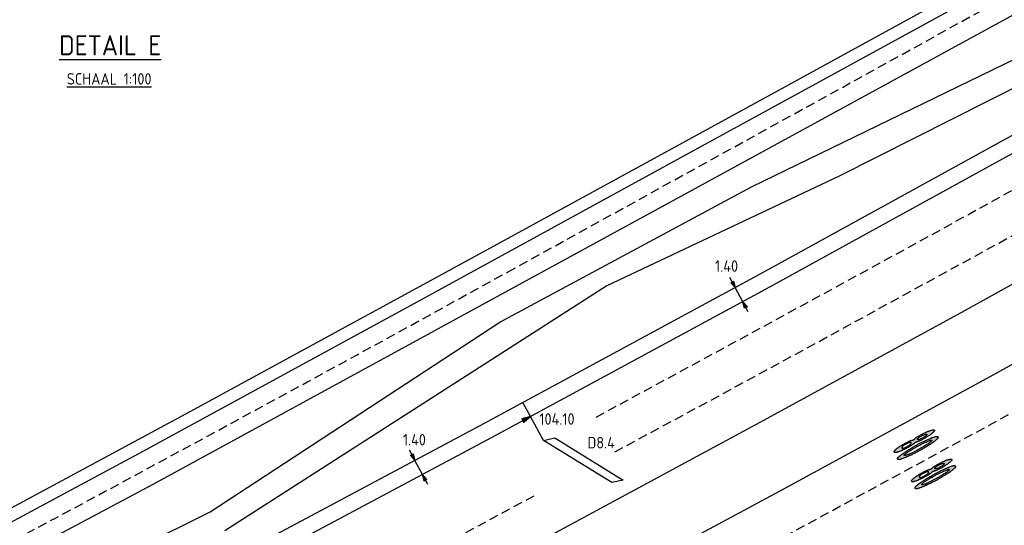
# Model space of a CAD drawing. Header units: metres. Extents: x 146651 to 147236, y 458601 to 459010.
# Tile 18 of 24: x 146998 to 147083, y 458805 to 458849. Entities that reach past the tile are written whole.
import ezdxf
from ezdxf.enums import TextEntityAlignment as Align

# ---------------------------------------------------------------- set-up
doc = ezdxf.new("R2010")
doc.units = ezdxf.units.M
doc.header["$LTSCALE"] = 0.25
doc.linetypes.add('HIDDEN2', pattern=[4.7625, 3.175, -1.5875])
for name, color, linetype in [('KABEL-500', 3, 'Continuous'), ('LUS-T-CODE', 1, 'Continuous'), ('LUSSEN', 7, 'Continuous'), ('MAAT-T-CODE', 7, 'Continuous'), ('MAATVOERING', 7, 'Continuous'), ('MARKERING', 9, 'Continuous'), ('ONDERGROND', 7, 'Continuous'), ('TXT-020', 1, 'Continuous'), ('TXT-035', 2, 'Continuous'), ('UITSLIJPER', 1, 'Continuous')]:
    doc.layers.add(name, color=color, linetype=linetype)
doc.styles.add('I020-0', font='ISOCP.shx', dxfattribs={"height": 1})
doc.styles.add('I020-1', font='ISO', dxfattribs={"height": 2})
doc.styles.add('I035-0', font='ISOCP.shx', dxfattribs={"height": 1.75})
doc.styles.add('ISO', font='isocp.shx')

# ---------------------------------------------------------------- blocks, each defined once
blk = doc.blocks.new('V_7X1S')
blk.add_lwpolyline([(0, -1), (-4.95, -5.95), (-4.95, -4.95), (0, 0)], close=True)
at = {"layer": 'LUS-T-CODE', "style": 'ISO'}
blk.add_attdef('LUS', text='', height=1, rotation=270, dxfattribs=at).set_placement((-2.073, -5.203), align=Align.MIDDLE)
blk = doc.blocks.new('V_P2')
for p, q in [((0, 0), (0.78, 0.194)), ((0, 0), (0.78, 0.146)), ((0, 0), (0.78, 0.097)), ((0.78, 0.06), (0, 0)), ((0, 0), (0.78, 0.049)), ((0.78, 0.037), (0, 0)), ((0, 0), (0.78, 0)), ((0.78, -0.194), (0, 0)), ((0, 0), (0.78, -0.097)), ((0, 0), (0.78, -0.146)), ((0, 0), (0.78, -0.049)), ((0, 0), (0.78, 0)), ((0.78, -0.194), (0.78, 0.194))]:
    blk.add_line(p, q)
for points in [[(0.78, 0.181), (0, 0)], [(0, 0), (0.78, 0.171)], [(0.78, 0.159), (0, 0)], [(0.78, 0.135), (0, 0)], [(0, 0), (0.78, 0.121)], [(0.78, 0.11), (0, 0)], [(0.78, 0.085), (0, 0)], [(0, 0), (0.78, 0.073)], [(0, 0), (0.78, 0.026)], [(0.78, 0.012), (0, 0)], [(0.78, -0.181), (0, 0)], [(0, 0), (0.78, -0.171)], [(0.78, -0.159), (0, 0)], [(0.78, -0.135), (0, 0)], [(0, 0), (0.78, -0.121)], [(0.78, -0.11), (0, 0)], [(0, 0), (0.78, -0.073)], [(0.78, -0.037), (0, 0)], [(0, 0), (0.78, -0.026)], [(0.78, -0.06), (0, 0)], [(0.78, -0.085), (0, 0)], [(0.78, -0.012), (0, 0)]]:
    blk.add_lwpolyline(points)
at = {"layer": 'MAAT-T-CODE', "style": 'I020-1'}
blk.add_attdef('MAAT', text='', height=1, dxfattribs=at).set_placement((1.5, 0), align=Align.MIDDLE)
blk = doc.blocks.new('V_PL')
at = {"layer": 'MAATVOERING'}
for points in [[(-1, 0), (0, 0)], [(-0.567, 0.142), (0, 0)], [(-0.567, -0.142), (-0.567, 0.142)], [(-0.567, 0.125), (0, 0)], [(-0.567, 0.107), (0, 0)], [(-0.567, 0.089), (0, 0)], [(-0.567, 0.072), (0, 0)], [(-0.567, 0.055), (0, 0)], [(-0.567, 0.037), (0, 0)], [(-0.567, 0.019), (0, 0)], [(-0.567, -0.125), (0, 0)], [(-0.567, -0.089), (0, 0)], [(-0.567, -0.055), (0, 0)], [(-0.567, -0.019), (0, 0)], [(-0.567, -0.142), (0, 0)], [(-0.567, -0.037), (0, 0)], [(-0.567, -0.072), (0, 0)], [(-0.567, -0.107), (0, 0)], [(0, 0), (-0.567, 0)]]:
    blk.add_lwpolyline(points, dxfattribs=at)
blk = doc.blocks.new('V_PR')
at = {"layer": 'MAATVOERING'}
for points in [[(0.567, 0.142), (0, 0)], [(0.567, 0.125), (0, 0)], [(0.567, 0.107), (0, 0)], [(0.567, 0.089), (0, 0)], [(0.567, 0.072), (0, 0)], [(0.567, 0.055), (0, 0)], [(0.567, 0.037), (0, 0)], [(0.567, 0.019), (0, 0)], [(0.567, -0.107), (0, 0)], [(0.567, -0.072), (0, 0)], [(0.567, -0.037), (0, 0)], [(0, 0), (0.567, 0)], [(0, 0), (1, 0)], [(0.567, -0.019), (0, 0)], [(0.567, -0.055), (0, 0)], [(0.567, -0.089), (0, 0)], [(0.567, -0.125), (0, 0)], [(0.567, -0.142), (0, 0)], [(0.567, 0.142), (0.567, -0.142)]]:
    blk.add_lwpolyline(points, dxfattribs=at)
at = {"layer": 'MAAT-T-CODE', "style": 'I020-1'}
blk.add_attdef('MAAT', text='', height=1, dxfattribs=at).set_placement((1.7, 0), align=Align.MIDDLE)

msp = doc.modelspace()

# ---------------------------------------------------------------- hatches: boundary and pattern name
at = {"layer": 'MARKERING'}
h = msp.add_hatch(color=256, dxfattribs=at)
h.paths.add_polyline_path([(147077.288, 458812.167), (147077.304, 458812.18), (147077.345, 458812.212), (147077.361, 458812.225, 0.008886), (147077.385, 458812.245), (147077.41, 458812.266), (147077.466, 458812.318, 0.005836), (147077.502, 458812.351, 0.012627), (147077.527, 458812.376, 0.017489), (147077.543, 458812.394, 0.054309), (147077.565, 458812.427, 0.076038), (147077.579, 458812.468, 0.078966), (147077.579, 458812.498), (147077.578, 458812.506), (147077.575, 458812.515), (147077.572, 458812.524), (147077.567, 458812.534), (147077.557, 458812.544), (147077.547, 458812.552), (147077.538, 458812.559), (147077.529, 458812.564), (147077.52, 458812.569), (147077.512, 458812.572, 0.066945), (147077.476, 458812.578, 0.031533), (147077.457, 458812.577, 0.016306), (147077.428, 458812.573, 0.022567), (147077.377, 458812.562, 0.013433), (147077.299, 458812.539, 0.005757), (147077.143, 458812.487, 0.008278), (147077.043, 458812.451, 0.005195), (147076.982, 458812.426, 0.003249), (147076.882, 458812.385, 0.003602), (147076.644, 458812.283, 0.004901), (147076.486, 458812.211, 0.002283), (147076.313, 458812.13, 0.00384), (147076.167, 458812.059, 0.004489), (147076.053, 458812.002, 0.00332), (147075.829, 458811.884, 0.004023), (147075.688, 458811.807, 0.003005), (147075.577, 458811.745), (147075.385, 458811.635, 0.002403), (147075.303, 458811.588, 0.009281), (147075.116, 458811.473, 0.006916), (147074.776, 458811.25, 0.00265), (147074.51, 458811.068, 0.003334), (147074.438, 458811.018, 0.006058), (147074.392, 458810.984), (147074.369, 458810.966), (147074.326, 458810.932), (147074.275, 458810.893), (147074.258, 458810.88), (147074.198, 458810.832), (147074.166, 458810.806), (147074.151, 458810.794, 0.02569), (147074.122, 458810.768, 0.017377), (147074.09, 458810.733, 0.018019), (147074.072, 458810.71, 0.034906), (147074.06, 458810.692, 0.070248), (147074.051, 458810.666, 0.085571), (147074.051, 458810.63, 0.039587), (147074.055, 458810.609, 0.047325), (147074.061, 458810.594, 0.109196), (147074.085, 458810.567, 0.097029), (147074.118, 458810.55, 0.047944), (147074.141, 458810.546, 0.025504), (147074.164, 458810.545, 0.030072), (147074.227, 458810.551, 0.022189), (147074.271, 458810.56, 0.021561), (147074.333, 458810.578, 0.007824), (147074.436, 458810.614, 0.005607), (147074.575, 458810.668, 0.001681), (147074.734, 458810.731, 0.005264), (147074.813, 458810.764, 0.004003), (147074.872, 458810.789), (147074.969, 458810.833), (147075.007, 458810.85), (147075.179, 458810.925, 0.007227), (147075.288, 458810.976, 0.003456), (147075.364, 458811.013), (147075.492, 458811.076), (147075.581, 458811.12, 0.004628), (147075.669, 458811.165, 0.003401), (147075.771, 458811.22), (147075.995, 458811.34, 0.002062), (147076.096, 458811.395, 0.01156), (147076.252, 458811.485), (147076.294, 458811.511, -0.001274), (147076.454, 458811.61), (147076.679, 458811.749, 0.002471), (147076.857, 458811.86, 0.003603), (147076.925, 458811.904, 0.006333), (147076.963, 458811.929), (147076.985, 458811.945), (147077.023, 458811.972), (147077.041, 458811.985), (147077.06, 458811.998), (147077.114, 458812.034, 0.004994), (147077.149, 458812.058, 0.011567), (147077.208, 458812.101, 0.006321), (147077.241, 458812.127)])
h.paths.add_polyline_path([(147077.023, 458812.208, -0.066663), (147077.017, 458812.194, -0.035564), (147077.004, 458812.176, -0.022963), (147076.979, 458812.149, -0.021595), (147076.89, 458812.065, -0.023142), (147076.784, 458811.984, -0.009942), (147076.648, 458811.891, -0.00634), (147076.508, 458811.802), (147076.328, 458811.692), (147076.22, 458811.625), (147076.165, 458811.592, -0.009365), (147075.997, 458811.496, -0.002827), (147075.727, 458811.348, -0.00639), (147075.532, 458811.247, -0.004391), (147075.39, 458811.177), (147075.333, 458811.15), (147075.159, 458811.067, -0.003056), (147075.078, 458811.029, -0.007068), (147074.999, 458810.994, -0.010771), (147074.925, 458810.964, -0.010736), (147074.872, 458810.946, -0.023796), (147074.727, 458810.906, -0.018227), (147074.688, 458810.898, -0.0504), (147074.665, 458810.897, -0.121417), (147074.649, 458810.901, -0.133261), (147074.638, 458810.913, -0.188134), (147074.632, 458810.949, -0.076944), (147074.64, 458810.968, -0.046341), (147074.65, 458810.983, -0.038393), (147074.672, 458811.004, -0.008992), (147074.715, 458811.039, -0.015376), (147074.828, 458811.125, -0.005877), (147074.9, 458811.174, -0.001806), (147075.01, 458811.247, -0.008219), (147075.155, 458811.34, -0.002344), (147075.279, 458811.415, -0.000942), (147075.544, 458811.574, -0.008675), (147075.739, 458811.687, -0.004817), (147075.988, 458811.82, -0.007005), (147076.172, 458811.914, -0.004998), (147076.434, 458812.039, -0.008987), (147076.638, 458812.13, -0.010701), (147076.817, 458812.201, -0.009364), (147076.87, 458812.22, -0.014337), (147076.918, 458812.234), (147076.956, 458812.244), (147076.967, 458812.246, -0.052559), (147076.985, 458812.249, -0.113798), (147077.006, 458812.245, -0.091595), (147077.024, 458812.232), (147077.025, 458812.222), (147077.024, 458812.213)], flags=16)
h.paths.add_polyline_path([(147075.508, 458811.979), (147075.527, 458811.994), (147075.545, 458812.009), (147075.565, 458812.022), (147075.585, 458812.035), (147075.606, 458812.045), (147075.628, 458812.055), (147075.651, 458812.063), (147075.674, 458812.071), (147075.697, 458812.078, 0.005625), (147075.766, 458812.098), (147075.788, 458812.106, 0.015654), (147075.854, 458812.131, 0.00657), (147075.9, 458812.15, 0.004556), (147075.976, 458812.185, 0.005903), (147076.122, 458812.254, 0.015471), (147076.372, 458812.387, 0.005949), (147076.522, 458812.475, 0.004034), (147076.705, 458812.586, 0.00941), (147076.828, 458812.666, 0.013142), (147076.926, 458812.737, 0.025952), (147077.136, 458812.914, 0.016833), (147077.208, 458812.986, 0.018473), (147077.235, 458813.018, 0.023174), (147077.25, 458813.038, 0.03251), (147077.259, 458813.055), (147077.263, 458813.063), (147077.265, 458813.07), (147077.266, 458813.077), (147077.266, 458813.084), (147077.266, 458813.09, 0.075843), (147077.26, 458813.108, 0.054233), (147077.251, 458813.124, 0.082144), (147077.238, 458813.136), (147077.232, 458813.14), (147077.225, 458813.142), (147077.218, 458813.145), (147077.209, 458813.146, 0.03251), (147077.191, 458813.147, 0.021793), (147077.167, 458813.146, 0.01443), (147077.137, 458813.142, 0.013173), (147077.085, 458813.133, 0.016803), (147076.957, 458813.101, 0.011585), (147076.834, 458813.064, 0.013449), (147076.715, 458813.021, 0.013272), (147076.583, 458812.965, 0.006998), (147076.397, 458812.877, 0.006115), (147076.194, 458812.776, 0.016803), (147075.92, 458812.623, 0.006787), (147075.758, 458812.523, 0.012713), (147075.672, 458812.465, 0.013302), (147075.634, 458812.436), (147075.616, 458812.421), (147075.598, 458812.406), (147075.581, 458812.389), (147075.546, 458812.355), (147075.528, 458812.338), (147075.509, 458812.322), (147075.491, 458812.307), (147075.471, 458812.293), (147075.451, 458812.281), (147075.429, 458812.27), (147075.407, 458812.262), (147075.384, 458812.255), (147075.361, 458812.249), (147075.338, 458812.244), (147075.291, 458812.234), (147075.268, 458812.229), (147075.245, 458812.223), (147075.223, 458812.216, 0.013997), (147075.178, 458812.2, 0.009075), (147075.132, 458812.181, 0.013375), (147074.848, 458812.048, 0.012372), (147074.591, 458811.909, 0.006135), (147074.431, 458811.816, 0.008247), (147074.258, 458811.708, 0.010472), (147074.134, 458811.624, 0.010686), (147074.023, 458811.541, 0.011771), (147073.909, 458811.449, 0.010958), (147073.862, 458811.407, 0.010153), (147073.835, 458811.381, 0.017977), (147073.801, 458811.344, 0.02058), (147073.775, 458811.311, 0.027767), (147073.758, 458811.284, 0.028475), (147073.751, 458811.269, 0.036254), (147073.747, 458811.257, 0.158975), (147073.75, 458811.211, 0.159012), (147073.781, 458811.174, 0.078774), (147073.802, 458811.165, 0.04395), (147073.825, 458811.161, 0.027767), (147073.857, 458811.161, 0.02058), (147073.898, 458811.165, 0.017977), (147073.948, 458811.174, 0.01464), (147074.004, 458811.187, 0.014829), (147074.136, 458811.228, 0.012113), (147074.287, 458811.283, 0.012642), (147074.451, 458811.352, 0.008301), (147074.636, 458811.439, 0.006135), (147074.801, 458811.523, 0.007312), (147074.964, 458811.611, 0.008767), (147075.117, 458811.7, 0.006663), (147075.254, 458811.786, 0.004732), (147075.324, 458811.831, 0.006918), (147075.364, 458811.859, 0.016928), (147075.421, 458811.901), (147075.438, 458811.916), (147075.456, 458811.932), (147075.491, 458811.963)])
h.paths.add_polyline_path([(147075.239, 458811.992), (147075.239, 458811.977), (147075.237, 458811.965), (147075.235, 458811.957, -0.042679), (147075.227, 458811.941), (147075.222, 458811.933, -0.030506), (147075.21, 458811.917, -0.027511), (147075.187, 458811.893, -0.030811), (147075.107, 458811.828, -0.010312), (147075.059, 458811.794, -0.009355), (147074.981, 458811.744, -0.014908), (147074.838, 458811.662, -0.017916), (147074.72, 458811.604, -0.011527), (147074.659, 458811.578, -0.014586), (147074.603, 458811.558, -0.022903), (147074.555, 458811.544, -0.023021), (147074.526, 458811.539), (147074.513, 458811.537), (147074.501, 458811.537), (147074.49, 458811.537), (147074.479, 458811.539), (147074.469, 458811.541), (147074.46, 458811.544), (147074.448, 458811.55), (147074.436, 458811.56), (147074.427, 458811.573), (147074.423, 458811.589), (147074.423, 458811.602), (147074.424, 458811.611), (147074.426, 458811.62), (147074.429, 458811.629), (147074.434, 458811.639), (147074.44, 458811.649), (147074.447, 458811.659), (147074.455, 458811.669, -0.023065), (147074.475, 458811.69, -0.027468), (147074.528, 458811.735, -0.019934), (147074.613, 458811.796, -0.015642), (147074.708, 458811.854, -0.012145), (147074.81, 458811.909, -0.012284), (147074.938, 458811.97, -0.016929), (147075.029, 458812.008, -0.027309), (147075.111, 458812.033, -0.027511), (147075.143, 458812.039, -0.030506), (147075.163, 458812.041), (147075.172, 458812.041, -0.042679), (147075.19, 458812.039), (147075.202, 458812.035), (147075.216, 458812.028), (147075.228, 458812.018), (147075.235, 458812.006)], flags=16)
h.paths.add_polyline_path([(147075.775, 458812.316), (147075.776, 458812.328), (147075.777, 458812.336), (147075.78, 458812.345), (147075.784, 458812.354), (147075.789, 458812.364), (147075.796, 458812.374), (147075.804, 458812.385, -0.022919), (147075.823, 458812.407, -0.016361), (147075.847, 458812.43, -0.019144), (147075.894, 458812.469, -0.021055), (147075.994, 458812.541, -0.018545), (147076.1, 458812.604, -0.016293), (147076.223, 458812.667, -0.018419), (147076.335, 458812.715, -0.021714), (147076.444, 458812.752, -0.015688), (147076.488, 458812.763, -0.024484), (147076.526, 458812.769, -0.037568), (147076.554, 458812.77, -0.077641), (147076.581, 458812.766), (147076.589, 458812.761), (147076.595, 458812.754), (147076.599, 458812.746), (147076.6, 458812.736), (147076.598, 458812.728, -0.064047), (147076.589, 458812.708, -0.036737), (147076.572, 458812.684, -0.024063), (147076.546, 458812.656, -0.015624), (147076.513, 458812.625, -0.012174), (147076.471, 458812.59, -0.020272), (147076.374, 458812.518, -0.015193), (147076.271, 458812.454, -0.026099), (147076.112, 458812.37, -0.016656), (147076.013, 458812.328, -0.019321), (147075.937, 458812.302, -0.014101), (147075.903, 458812.293, -0.019229), (147075.872, 458812.287), (147075.858, 458812.285), (147075.845, 458812.284), (147075.833, 458812.284), (147075.821, 458812.285), (147075.811, 458812.286), (147075.803, 458812.289), (147075.791, 458812.294), (147075.781, 458812.304)], flags=16)
h = msp.add_hatch(color=256, dxfattribs=at)
h.paths.add_polyline_path([(147078.811, 458809.622), (147078.827, 458809.635), (147078.868, 458809.667), (147078.884, 458809.68, 0.008886), (147078.908, 458809.7), (147078.933, 458809.722), (147078.989, 458809.773, 0.005836), (147079.025, 458809.806, 0.012627), (147079.05, 458809.831, 0.017489), (147079.065, 458809.849, 0.054309), (147079.088, 458809.882, 0.076038), (147079.101, 458809.924, 0.078966), (147079.102, 458809.953), (147079.101, 458809.962), (147079.098, 458809.97), (147079.095, 458809.979), (147079.09, 458809.989), (147079.08, 458809.999), (147079.07, 458810.008), (147079.061, 458810.015), (147079.052, 458810.02), (147079.043, 458810.024), (147079.035, 458810.027, 0.066945), (147078.999, 458810.033, 0.031533), (147078.98, 458810.032, 0.016306), (147078.951, 458810.028, 0.022567), (147078.9, 458810.017, 0.013433), (147078.822, 458809.995, 0.005757), (147078.666, 458809.943, 0.008278), (147078.566, 458809.906, 0.005195), (147078.505, 458809.882, 0.003249), (147078.405, 458809.84, 0.003602), (147078.167, 458809.738, 0.004901), (147078.009, 458809.667, 0.002283), (147077.836, 458809.586, 0.00384), (147077.69, 458809.515, 0.004489), (147077.576, 458809.457, 0.00332), (147077.352, 458809.339, 0.004023), (147077.211, 458809.263, 0.003005), (147077.1, 458809.2), (147076.908, 458809.09, 0.002403), (147076.826, 458809.043, 0.009281), (147076.639, 458808.929, 0.006916), (147076.298, 458808.705, 0.00265), (147076.032, 458808.523, 0.003334), (147075.961, 458808.473, 0.006058), (147075.915, 458808.44), (147075.892, 458808.422), (147075.849, 458808.388), (147075.798, 458808.348), (147075.781, 458808.335), (147075.721, 458808.287), (147075.689, 458808.262), (147075.674, 458808.25, 0.02569), (147075.645, 458808.223, 0.017377), (147075.613, 458808.188, 0.018019), (147075.595, 458808.166, 0.034906), (147075.583, 458808.147, 0.070248), (147075.574, 458808.122, 0.085571), (147075.573, 458808.085, 0.039587), (147075.578, 458808.064, 0.047325), (147075.584, 458808.05, 0.109196), (147075.608, 458808.022, 0.097029), (147075.641, 458808.005, 0.047944), (147075.663, 458808.001, 0.025504), (147075.687, 458808.001, 0.030072), (147075.749, 458808.007, 0.022189), (147075.794, 458808.015, 0.021561), (147075.856, 458808.033, 0.007824), (147075.958, 458808.07, 0.005607), (147076.098, 458808.123, 0.001681), (147076.257, 458808.186, 0.005264), (147076.336, 458808.219, 0.004003), (147076.395, 458808.245), (147076.492, 458808.289), (147076.53, 458808.306), (147076.702, 458808.381, 0.007227), (147076.811, 458808.431, 0.003456), (147076.887, 458808.468), (147077.015, 458808.532), (147077.104, 458808.576, 0.004628), (147077.192, 458808.62, 0.003401), (147077.294, 458808.675), (147077.518, 458808.796, 0.002062), (147077.619, 458808.851, 0.01156), (147077.775, 458808.94), (147077.816, 458808.966, -0.001274), (147077.976, 458809.065), (147078.202, 458809.204, 0.002471), (147078.38, 458809.316, 0.003603), (147078.448, 458809.359, 0.006333), (147078.486, 458809.385), (147078.508, 458809.4), (147078.546, 458809.428), (147078.564, 458809.44), (147078.582, 458809.453), (147078.637, 458809.489, 0.004994), (147078.672, 458809.513, 0.011567), (147078.731, 458809.557, 0.006321), (147078.764, 458809.583)])
h.paths.add_polyline_path([(147078.546, 458809.663, -0.066663), (147078.54, 458809.65, -0.035564), (147078.527, 458809.632, -0.022963), (147078.502, 458809.604, -0.021595), (147078.412, 458809.521, -0.023142), (147078.307, 458809.439, -0.009942), (147078.171, 458809.347, -0.00634), (147078.031, 458809.258), (147077.851, 458809.148), (147077.743, 458809.081), (147077.688, 458809.048, -0.009365), (147077.52, 458808.951, -0.002827), (147077.25, 458808.804, -0.00639), (147077.055, 458808.703, -0.004391), (147076.913, 458808.633), (147076.856, 458808.606), (147076.681, 458808.523, -0.003056), (147076.601, 458808.485, -0.007068), (147076.522, 458808.449, -0.010771), (147076.448, 458808.42, -0.010736), (147076.395, 458808.401, -0.023796), (147076.25, 458808.361, -0.018227), (147076.211, 458808.354, -0.0504), (147076.188, 458808.352, -0.121417), (147076.172, 458808.357, -0.133261), (147076.161, 458808.368, -0.188134), (147076.155, 458808.405, -0.076944), (147076.162, 458808.423, -0.046341), (147076.173, 458808.438, -0.038393), (147076.194, 458808.459, -0.008992), (147076.238, 458808.494, -0.015376), (147076.351, 458808.58, -0.005877), (147076.423, 458808.63, -0.001806), (147076.533, 458808.702, -0.008219), (147076.677, 458808.795, -0.002344), (147076.802, 458808.871, -0.000942), (147077.066, 458809.03, -0.008675), (147077.261, 458809.142, -0.004817), (147077.511, 458809.276, -0.007005), (147077.695, 458809.37, -0.004998), (147077.957, 458809.494, -0.008987), (147078.161, 458809.585, -0.010701), (147078.34, 458809.656, -0.009364), (147078.393, 458809.675, -0.014337), (147078.441, 458809.69), (147078.479, 458809.699), (147078.49, 458809.702, -0.052559), (147078.508, 458809.704, -0.113798), (147078.529, 458809.7, -0.091595), (147078.546, 458809.687), (147078.548, 458809.677), (147078.547, 458809.669)], flags=16)
h.paths.add_polyline_path([(147077.031, 458809.435), (147077.05, 458809.45), (147077.068, 458809.464), (147077.088, 458809.478), (147077.108, 458809.49), (147077.129, 458809.501), (147077.151, 458809.51), (147077.173, 458809.519), (147077.196, 458809.526), (147077.22, 458809.534, 0.005625), (147077.289, 458809.554), (147077.311, 458809.561, 0.015654), (147077.377, 458809.586, 0.00657), (147077.423, 458809.606, 0.004556), (147077.499, 458809.64, 0.005903), (147077.645, 458809.71, 0.015471), (147077.895, 458809.842, 0.005949), (147078.045, 458809.93, 0.004034), (147078.228, 458810.042, 0.00941), (147078.351, 458810.121, 0.013142), (147078.449, 458810.192, 0.025952), (147078.659, 458810.369, 0.016833), (147078.731, 458810.441, 0.018473), (147078.758, 458810.473, 0.023174), (147078.773, 458810.494, 0.03251), (147078.782, 458810.51), (147078.785, 458810.518), (147078.788, 458810.526), (147078.789, 458810.533), (147078.789, 458810.54), (147078.789, 458810.546, 0.075843), (147078.783, 458810.563, 0.054233), (147078.774, 458810.579, 0.082144), (147078.761, 458810.592), (147078.755, 458810.595), (147078.748, 458810.598), (147078.741, 458810.6), (147078.732, 458810.602, 0.03251), (147078.714, 458810.603, 0.021793), (147078.69, 458810.601, 0.01443), (147078.66, 458810.598, 0.013173), (147078.608, 458810.588, 0.016803), (147078.48, 458810.557, 0.011585), (147078.357, 458810.519, 0.013449), (147078.238, 458810.477, 0.013272), (147078.106, 458810.42, 0.006998), (147077.92, 458810.333, 0.006115), (147077.717, 458810.231, 0.016803), (147077.443, 458810.079, 0.006787), (147077.281, 458809.978, 0.012713), (147077.195, 458809.92, 0.013302), (147077.157, 458809.892), (147077.139, 458809.877), (147077.121, 458809.861), (147077.104, 458809.845), (147077.069, 458809.811), (147077.051, 458809.794), (147077.032, 458809.777), (147077.014, 458809.762), (147076.994, 458809.748), (147076.974, 458809.736), (147076.952, 458809.726), (147076.93, 458809.718), (147076.907, 458809.711), (147076.884, 458809.705), (147076.861, 458809.7), (147076.814, 458809.69), (147076.791, 458809.685), (147076.768, 458809.678), (147076.746, 458809.672, 0.013997), (147076.701, 458809.656, 0.009075), (147076.655, 458809.637, 0.013375), (147076.371, 458809.503, 0.012372), (147076.114, 458809.365, 0.006135), (147075.954, 458809.271, 0.008247), (147075.781, 458809.163, 0.010472), (147075.657, 458809.079, 0.010686), (147075.546, 458808.997, 0.011771), (147075.432, 458808.904, 0.010958), (147075.385, 458808.862, 0.010153), (147075.358, 458808.836, 0.017977), (147075.324, 458808.799, 0.02058), (147075.298, 458808.766, 0.027767), (147075.281, 458808.739, 0.028475), (147075.274, 458808.725, 0.036254), (147075.27, 458808.712, 0.158975), (147075.273, 458808.666, 0.159012), (147075.304, 458808.629, 0.078774), (147075.325, 458808.62, 0.04395), (147075.348, 458808.617, 0.027767), (147075.38, 458808.617, 0.02058), (147075.421, 458808.621, 0.017977), (147075.471, 458808.629, 0.01464), (147075.527, 458808.643, 0.014829), (147075.659, 458808.683, 0.012113), (147075.81, 458808.738, 0.012642), (147075.974, 458808.807, 0.008301), (147076.159, 458808.895, 0.006135), (147076.324, 458808.978, 0.007312), (147076.487, 458809.066, 0.008767), (147076.64, 458809.156, 0.006663), (147076.777, 458809.241, 0.004732), (147076.846, 458809.286, 0.006918), (147076.887, 458809.315, 0.016928), (147076.943, 458809.357), (147076.961, 458809.372), (147076.979, 458809.387), (147077.014, 458809.419)])
h.paths.add_polyline_path([(147076.762, 458809.448), (147076.762, 458809.432), (147076.76, 458809.42), (147076.757, 458809.412, -0.042679), (147076.75, 458809.396), (147076.745, 458809.388, -0.030506), (147076.733, 458809.372, -0.027511), (147076.71, 458809.349, -0.030811), (147076.63, 458809.283, -0.010312), (147076.582, 458809.249, -0.009355), (147076.504, 458809.2, -0.014908), (147076.361, 458809.117, -0.017916), (147076.243, 458809.059, -0.011527), (147076.181, 458809.033, -0.014586), (147076.126, 458809.013, -0.022903), (147076.078, 458809, -0.023021), (147076.049, 458808.994), (147076.036, 458808.993), (147076.024, 458808.992), (147076.012, 458808.993), (147076.002, 458808.994), (147075.992, 458808.996), (147075.983, 458808.999), (147075.971, 458809.005), (147075.959, 458809.016), (147075.95, 458809.029), (147075.946, 458809.044), (147075.946, 458809.057), (147075.947, 458809.066), (147075.949, 458809.075), (147075.952, 458809.085), (147075.957, 458809.095), (147075.963, 458809.104), (147075.97, 458809.114), (147075.978, 458809.125, -0.023065), (147075.998, 458809.146, -0.027468), (147076.051, 458809.191, -0.019934), (147076.135, 458809.251, -0.015642), (147076.231, 458809.309, -0.012145), (147076.333, 458809.364, -0.012284), (147076.461, 458809.426, -0.016929), (147076.552, 458809.463, -0.027309), (147076.634, 458809.489, -0.027511), (147076.666, 458809.495, -0.030506), (147076.686, 458809.497), (147076.695, 458809.496, -0.042679), (147076.713, 458809.494), (147076.725, 458809.491), (147076.739, 458809.483), (147076.751, 458809.474), (147076.758, 458809.462)], flags=16)
h.paths.add_polyline_path([(147077.298, 458809.772), (147077.298, 458809.783), (147077.3, 458809.792), (147077.302, 458809.8), (147077.306, 458809.81), (147077.312, 458809.819), (147077.318, 458809.83), (147077.326, 458809.84, -0.022919), (147077.346, 458809.862, -0.016361), (147077.37, 458809.886, -0.019144), (147077.417, 458809.925, -0.021055), (147077.517, 458809.996, -0.018545), (147077.622, 458810.06, -0.016293), (147077.746, 458810.123, -0.018419), (147077.858, 458810.171, -0.021714), (147077.967, 458810.207, -0.015688), (147078.011, 458810.218, -0.024484), (147078.048, 458810.224, -0.037568), (147078.077, 458810.226, -0.077641), (147078.103, 458810.221), (147078.112, 458810.216), (147078.118, 458810.21), (147078.122, 458810.201), (147078.123, 458810.192), (147078.121, 458810.183, -0.064047), (147078.112, 458810.163, -0.036737), (147078.095, 458810.139, -0.024063), (147078.069, 458810.111, -0.015624), (147078.036, 458810.08, -0.012174), (147077.994, 458810.045, -0.020272), (147077.896, 458809.973, -0.015193), (147077.794, 458809.909, -0.026099), (147077.634, 458809.825, -0.016656), (147077.536, 458809.783, -0.019321), (147077.46, 458809.758, -0.014101), (147077.426, 458809.748, -0.019229), (147077.395, 458809.742), (147077.381, 458809.74), (147077.368, 458809.74), (147077.355, 458809.739), (147077.344, 458809.74), (147077.334, 458809.742), (147077.325, 458809.744), (147077.314, 458809.749), (147077.304, 458809.759)], flags=16)

# ---------------------------------------------------------------- linework, layer by layer
at = {"layer": 'KABEL-500'}
for points in [[(147211.089, 458911.566), (147191.571, 458900.082), (147170.214, 458887.636), (147150.647, 458876.241), (147121.824, 458859.906), (147089.216, 458841.662), (147061.907, 458826.631), (147038.006, 458813.713), (147013.402, 458800.566), (146993.21, 458789.879), (146971.757, 458778.713), (146962.823, 458773.956)], [(147042.06, 458814.313), (147041.394, 458815.544)]]:
    msp.add_lwpolyline(points, dxfattribs=at)
at = {"layer": 'MAATVOERING'}
for p, q in [((147060.562, 458824.313), (147059.896, 458825.544)), ((147032.626, 458809.251), (147031.966, 458810.486))]:
    msp.add_line(p, q, dxfattribs=at)
at = {"layer": 'MARKERING', "linetype": 'HIDDEN2'}
for points in [[(146969.692, 458789.079, 0.005888), (147040.047, 458826.904), (147113.201, 458867.277, 0.005419), (147205.794, 458920.643, 0.005419)], [(147049.41, 458811.217, 0.010184), (147215.324, 458905.077, 0.010184)], [(147222.401, 458893.519), (147138.548, 458845.029), (147088.997, 458817.358, -0.005232), (146969.568, 458753.592)], [(147236.057, 458862.129, 0.000238), (147087.977, 458797.077), (147073.58, 458790.607), (147026.558, 458768.412), (146989.507, 458749.952)], [(147047.768, 458814.263, 0.005029), (147130.119, 458859.736, 0.005029)], [(146963.802, 458765.768, 0.002813), (147042.465, 458807.447)]]:
    msp.add_lwpolyline(points, format="xyb", dxfattribs=at)
at = {"layer": 'MARKERING'}
for points in [[(147074.591, 458811.909, -0.012372), (147074.848, 458812.048, -0.013375), (147075.132, 458812.181, -0.009075), (147075.178, 458812.2, -0.013997), (147075.223, 458812.216), (147075.245, 458812.223), (147075.268, 458812.229), (147075.291, 458812.234), (147075.338, 458812.244), (147075.361, 458812.249), (147075.384, 458812.255), (147075.407, 458812.262), (147075.429, 458812.27), (147075.451, 458812.281), (147075.471, 458812.293), (147075.491, 458812.307), (147075.509, 458812.322), (147075.528, 458812.338), (147075.546, 458812.355), (147075.581, 458812.389), (147075.598, 458812.406), (147075.616, 458812.421), (147075.634, 458812.436, -0.013302), (147075.672, 458812.465, -0.012713), (147075.758, 458812.523, -0.006787), (147075.92, 458812.623, -0.016803), (147076.194, 458812.776, -0.006115), (147076.397, 458812.877, -0.006998), (147076.583, 458812.965, -0.013272), (147076.715, 458813.021, -0.013449), (147076.834, 458813.064, -0.011585), (147076.957, 458813.101, -0.016803), (147077.085, 458813.133, -0.012996), (147077.137, 458813.142, -0.014001), (147077.165, 458813.146, -0.02203), (147077.189, 458813.147, -0.034829), (147077.209, 458813.146), (147077.218, 458813.145), (147077.225, 458813.142), (147077.232, 458813.14), (147077.238, 458813.136, -0.085407), (147077.251, 458813.123, -0.052177), (147077.26, 458813.108, -0.075843), (147077.266, 458813.09), (147077.266, 458813.084), (147077.266, 458813.077), (147077.265, 458813.07), (147077.263, 458813.063), (147077.259, 458813.055, -0.034829), (147077.249, 458813.037, -0.02203), (147077.235, 458813.018, -0.019794), (147077.206, 458812.984, -0.01632), (147077.136, 458812.914, -0.025952), (147076.926, 458812.737, -0.013142), (147076.828, 458812.666, -0.00941), (147076.705, 458812.586, -0.004034), (147076.522, 458812.475, -0.005949), (147076.372, 458812.387, -0.015471), (147076.122, 458812.254, -0.005903), (147075.976, 458812.185, -0.004556), (147075.9, 458812.15, -0.00657), (147075.854, 458812.131, -0.015654), (147075.788, 458812.106), (147075.766, 458812.098, -0.005625), (147075.697, 458812.078), (147075.674, 458812.071), (147075.651, 458812.063), (147075.628, 458812.055), (147075.606, 458812.045), (147075.585, 458812.035), (147075.565, 458812.022), (147075.545, 458812.009), (147075.527, 458811.994), (147075.508, 458811.979), (147075.491, 458811.963), (147075.456, 458811.932), (147075.438, 458811.916), (147075.421, 458811.901, -0.016928), (147075.364, 458811.859, -0.006918), (147075.324, 458811.831, -0.004732), (147075.254, 458811.786, -0.006663), (147075.117, 458811.7, -0.008795), (147074.964, 458811.611, -0.007289), (147074.801, 458811.523, -0.006135), (147074.636, 458811.439, -0.008247), (147074.452, 458811.352, -0.012736), (147074.287, 458811.283, -0.012113), (147074.136, 458811.228, -0.014829), (147074.004, 458811.187, -0.01464), (147073.948, 458811.174, -0.017977), (147073.898, 458811.165, -0.02058), (147073.857, 458811.161, -0.027767), (147073.825, 458811.161, -0.04395), (147073.802, 458811.165, -0.078774), (147073.781, 458811.174, -0.159012), (147073.75, 458811.211, -0.158975), (147073.747, 458811.257, -0.036254), (147073.751, 458811.269, -0.028475), (147073.758, 458811.284, -0.027767), (147073.775, 458811.311, -0.02058), (147073.801, 458811.344, -0.017977), (147073.835, 458811.381, -0.010153), (147073.862, 458811.407, -0.010958), (147073.909, 458811.449, -0.011771), (147074.023, 458811.541, -0.010686), (147074.134, 458811.624, -0.010472), (147074.258, 458811.708, -0.008247), (147074.431, 458811.816, -0.006135)], [(147077.567, 458812.534), (147077.572, 458812.524), (147077.575, 458812.515), (147077.578, 458812.506), (147077.579, 458812.498, -0.078966), (147077.579, 458812.468, -0.076038), (147077.565, 458812.427, -0.054309), (147077.543, 458812.394, -0.020652), (147077.524, 458812.372, -0.011933), (147077.5, 458812.349, -0.005994), (147077.464, 458812.315), (147077.41, 458812.266), (147077.385, 458812.245, -0.008886), (147077.361, 458812.225), (147077.345, 458812.212), (147077.304, 458812.18), (147077.288, 458812.167), (147077.241, 458812.127, -0.006321), (147077.208, 458812.101, -0.011567), (147077.149, 458812.058, -0.004994), (147077.114, 458812.034), (147077.06, 458811.998), (147077.041, 458811.985), (147077.023, 458811.972), (147076.985, 458811.945), (147076.963, 458811.929, -0.006843), (147076.922, 458811.902, -0.003441), (147076.857, 458811.86, -0.002471), (147076.679, 458811.749), (147076.454, 458811.61, 0.001274), (147076.294, 458811.511), (147076.252, 458811.485, -0.01156), (147076.096, 458811.395, -0.002062), (147075.995, 458811.34), (147075.771, 458811.22, -0.003401), (147075.669, 458811.165, -0.004628), (147075.581, 458811.12), (147075.492, 458811.076), (147075.364, 458811.013, -0.003456), (147075.288, 458810.976, -0.007227), (147075.179, 458810.925), (147075.007, 458810.85), (147074.969, 458810.833), (147074.872, 458810.789, -0.004003), (147074.813, 458810.764, -0.005264), (147074.734, 458810.731, -0.001681), (147074.575, 458810.668, -0.005607), (147074.436, 458810.614, -0.007824), (147074.333, 458810.578, -0.021561), (147074.271, 458810.56, -0.022189), (147074.227, 458810.551, -0.030072), (147074.164, 458810.545, -0.024704), (147074.141, 458810.546, -0.049518), (147074.118, 458810.55, -0.097029), (147074.085, 458810.567, -0.109196), (147074.061, 458810.594, -0.047325), (147074.055, 458810.609, -0.039587), (147074.051, 458810.63, -0.085571), (147074.051, 458810.666, -0.080728), (147074.062, 458810.695, -0.030255), (147074.073, 458810.711, -0.017291), (147074.09, 458810.733, -0.017377), (147074.122, 458810.768, -0.02569), (147074.151, 458810.794), (147074.166, 458810.806), (147074.198, 458810.832), (147074.258, 458810.88), (147074.275, 458810.893), (147074.326, 458810.932), (147074.369, 458810.966), (147074.392, 458810.984, -0.006512), (147074.442, 458811.02, -0.003171), (147074.51, 458811.068, -0.00265), (147074.776, 458811.25, -0.006916), (147075.116, 458811.473, -0.009281), (147075.303, 458811.588, -0.002403), (147075.385, 458811.635), (147075.577, 458811.745, -0.003005), (147075.688, 458811.807, -0.004023), (147075.829, 458811.884, -0.00332), (147076.053, 458812.002, -0.004489), (147076.167, 458812.059, -0.00384), (147076.313, 458812.13, -0.002283), (147076.486, 458812.211, -0.004901), (147076.644, 458812.283, -0.003602), (147076.882, 458812.385, -0.003249), (147076.982, 458812.426, -0.005195), (147077.043, 458812.451, -0.008278), (147077.143, 458812.487, -0.005757), (147077.299, 458812.539, -0.013433), (147077.377, 458812.562, -0.022567), (147077.428, 458812.573, -0.016306), (147077.457, 458812.577, -0.031533), (147077.476, 458812.578, -0.066945), (147077.512, 458812.572), (147077.52, 458812.569), (147077.529, 458812.564), (147077.538, 458812.559), (147077.547, 458812.552), (147077.557, 458812.544)], [(147076.271, 458812.454, -0.026099), (147076.112, 458812.37, -0.016656), (147076.013, 458812.328, -0.019321), (147075.937, 458812.302, -0.014101), (147075.903, 458812.293, -0.019229), (147075.872, 458812.287), (147075.858, 458812.285), (147075.845, 458812.284), (147075.833, 458812.284), (147075.821, 458812.285), (147075.811, 458812.286), (147075.803, 458812.289), (147075.795, 458812.292), (147075.788, 458812.296), (147075.783, 458812.301), (147075.779, 458812.307), (147075.777, 458812.313), (147075.775, 458812.32), (147075.776, 458812.328), (147075.777, 458812.336), (147075.78, 458812.345), (147075.784, 458812.354), (147075.789, 458812.364), (147075.796, 458812.374), (147075.804, 458812.385, -0.022919), (147075.823, 458812.407, -0.016361), (147075.847, 458812.43, -0.017825), (147075.891, 458812.467, -0.021774), (147075.994, 458812.541, -0.018545), (147076.1, 458812.604, -0.016293), (147076.223, 458812.667, -0.018419), (147076.335, 458812.715, -0.021714), (147076.444, 458812.752, -0.016386), (147076.49, 458812.763, -0.023937), (147076.527, 458812.769, -0.037625), (147076.556, 458812.77, -0.062475), (147076.577, 458812.767), (147076.582, 458812.765), (147076.587, 458812.762), (147076.591, 458812.759), (147076.594, 458812.756), (147076.596, 458812.752), (147076.598, 458812.748), (147076.599, 458812.743), (147076.6, 458812.739), (147076.599, 458812.733), (147076.598, 458812.728, -0.061459), (147076.589, 458812.708, -0.036458), (147076.573, 458812.685, -0.02348), (147076.547, 458812.657, -0.016339), (147076.513, 458812.625, -0.012174), (147076.471, 458812.59, -0.020272), (147076.374, 458812.518, -0.015193)], [(147074.81, 458811.909, 0.012145), (147074.708, 458811.854, 0.015642), (147074.613, 458811.796, 0.019934), (147074.528, 458811.735, 0.027468), (147074.475, 458811.69, 0.023065), (147074.455, 458811.669), (147074.447, 458811.659), (147074.44, 458811.649), (147074.434, 458811.639), (147074.429, 458811.629), (147074.426, 458811.62), (147074.424, 458811.611), (147074.423, 458811.602), (147074.423, 458811.593), (147074.424, 458811.585), (147074.426, 458811.577), (147074.429, 458811.57), (147074.434, 458811.564), (147074.439, 458811.558), (147074.445, 458811.552), (147074.452, 458811.548), (147074.46, 458811.544), (147074.469, 458811.541), (147074.479, 458811.539), (147074.49, 458811.537), (147074.501, 458811.537), (147074.513, 458811.537), (147074.526, 458811.539, 0.022707), (147074.555, 458811.544, 0.023086), (147074.603, 458811.558, 0.014586), (147074.659, 458811.578, 0.011027), (147074.718, 458811.603, 0.018313), (147074.838, 458811.662, 0.014908), (147074.981, 458811.744, 0.009355), (147075.059, 458811.794, 0.010312), (147075.107, 458811.828, 0.030811), (147075.187, 458811.893, 0.028273), (147075.211, 458811.917, 0.029164), (147075.222, 458811.933), (147075.227, 458811.941, 0.042679), (147075.235, 458811.957), (147075.237, 458811.965), (147075.239, 458811.973), (147075.239, 458811.981), (147075.239, 458811.988), (147075.238, 458811.996), (147075.236, 458812.003), (147075.233, 458812.009), (147075.23, 458812.015), (147075.225, 458812.021), (147075.219, 458812.025), (147075.213, 458812.03), (147075.206, 458812.033), (147075.198, 458812.036), (147075.19, 458812.039, 0.042679), (147075.172, 458812.041), (147075.163, 458812.041, 0.029164), (147075.144, 458812.04, 0.028273), (147075.111, 458812.033, 0.027309), (147075.029, 458812.008, 0.016929), (147074.938, 458811.97, 0.012284)], [(147077.024, 458812.232), (147077.025, 458812.225), (147077.025, 458812.219), (147077.024, 458812.213), (147077.023, 458812.208, -0.052261), (147077.018, 458812.197, -0.040492), (147077.004, 458812.176, -0.020641), (147076.982, 458812.151, -0.022251), (147076.89, 458812.065, -0.023142), (147076.784, 458811.984, -0.009942), (147076.648, 458811.891, -0.00634), (147076.508, 458811.802), (147076.328, 458811.692), (147076.22, 458811.625), (147076.165, 458811.592, -0.009213), (147076, 458811.497, -0.002855), (147075.727, 458811.348, -0.00639), (147075.532, 458811.247, -0.004391), (147075.39, 458811.177), (147075.333, 458811.15), (147075.159, 458811.067, -0.003138), (147075.076, 458811.028, -0.006875), (147074.999, 458810.994, -0.010771), (147074.925, 458810.964, -0.010736), (147074.872, 458810.946, -0.023796), (147074.727, 458810.906, -0.018227), (147074.688, 458810.898, -0.050618), (147074.665, 458810.897, -0.12065), (147074.649, 458810.901, -0.133261), (147074.638, 458810.913, -0.188134), (147074.632, 458810.949, -0.076944), (147074.64, 458810.968, -0.046341), (147074.65, 458810.983, -0.038393), (147074.672, 458811.004, -0.008992), (147074.715, 458811.039, -0.015376), (147074.828, 458811.125, -0.005816), (147074.899, 458811.174, -0.001819), (147075.01, 458811.247, -0.008219), (147075.155, 458811.34, -0.002344), (147075.279, 458811.415, -0.000942), (147075.544, 458811.574, -0.008675), (147075.739, 458811.687, -0.004817), (147075.988, 458811.82, -0.007005), (147076.172, 458811.914, -0.004998), (147076.434, 458812.039, -0.008987), (147076.638, 458812.13, -0.010759), (147076.818, 458812.201, -0.00919), (147076.87, 458812.22, -0.014337), (147076.918, 458812.234), (147076.956, 458812.244), (147076.968, 458812.246, -0.058321), (147076.988, 458812.249, -0.100495), (147077.006, 458812.245, -0.091595)], [(147076.114, 458809.365, -0.012372), (147076.371, 458809.503, -0.013375), (147076.655, 458809.637, -0.009075), (147076.701, 458809.656, -0.013997), (147076.746, 458809.672), (147076.768, 458809.678), (147076.791, 458809.685), (147076.814, 458809.69), (147076.861, 458809.7), (147076.884, 458809.705), (147076.907, 458809.711), (147076.93, 458809.718), (147076.952, 458809.726), (147076.974, 458809.736), (147076.994, 458809.748), (147077.014, 458809.762), (147077.032, 458809.777), (147077.051, 458809.794), (147077.069, 458809.811), (147077.104, 458809.845), (147077.121, 458809.861), (147077.139, 458809.877), (147077.157, 458809.892, -0.013302), (147077.195, 458809.92, -0.012713), (147077.281, 458809.978, -0.006787), (147077.443, 458810.079, -0.016803), (147077.717, 458810.231, -0.006115), (147077.92, 458810.333, -0.006998), (147078.106, 458810.42, -0.013272), (147078.238, 458810.477, -0.013449), (147078.357, 458810.519, -0.011585), (147078.48, 458810.557, -0.016803), (147078.608, 458810.588, -0.012996), (147078.659, 458810.598, -0.014001), (147078.688, 458810.601, -0.02203), (147078.712, 458810.603, -0.034829), (147078.732, 458810.602), (147078.741, 458810.6), (147078.748, 458810.598), (147078.755, 458810.595), (147078.761, 458810.592, -0.085407), (147078.774, 458810.579, -0.052177), (147078.783, 458810.563, -0.075843), (147078.789, 458810.546), (147078.789, 458810.54), (147078.789, 458810.533), (147078.788, 458810.526), (147078.785, 458810.518), (147078.782, 458810.51, -0.034829), (147078.772, 458810.493, -0.02203), (147078.758, 458810.473, -0.019794), (147078.728, 458810.439, -0.01632), (147078.659, 458810.369, -0.025952), (147078.449, 458810.192, -0.013142), (147078.351, 458810.121, -0.00941), (147078.228, 458810.042, -0.004034), (147078.045, 458809.93, -0.005949), (147077.895, 458809.842, -0.015471), (147077.645, 458809.71, -0.005903), (147077.499, 458809.64, -0.004556), (147077.423, 458809.606, -0.00657), (147077.377, 458809.586, -0.015654), (147077.311, 458809.561), (147077.289, 458809.554, -0.005625), (147077.22, 458809.534), (147077.196, 458809.526), (147077.173, 458809.519), (147077.151, 458809.51), (147077.129, 458809.501), (147077.108, 458809.49), (147077.088, 458809.478), (147077.068, 458809.464), (147077.05, 458809.45), (147077.031, 458809.435), (147077.014, 458809.419), (147076.979, 458809.387), (147076.961, 458809.372), (147076.943, 458809.357, -0.016928), (147076.887, 458809.315, -0.006918), (147076.846, 458809.286, -0.004732), (147076.777, 458809.241, -0.006663), (147076.64, 458809.156, -0.008795), (147076.487, 458809.066, -0.007289), (147076.324, 458808.978, -0.006135), (147076.159, 458808.895, -0.008247), (147075.975, 458808.808, -0.012736), (147075.81, 458808.738, -0.012113), (147075.659, 458808.683, -0.014829), (147075.527, 458808.643, -0.01464), (147075.471, 458808.629, -0.017977), (147075.421, 458808.621, -0.02058), (147075.38, 458808.617, -0.027767), (147075.348, 458808.617, -0.04395), (147075.325, 458808.62, -0.078774), (147075.304, 458808.629, -0.159012), (147075.273, 458808.666, -0.158975), (147075.27, 458808.712, -0.036254), (147075.274, 458808.725, -0.028475), (147075.281, 458808.739, -0.027767), (147075.298, 458808.766, -0.02058), (147075.324, 458808.799, -0.017977), (147075.358, 458808.836, -0.010153), (147075.385, 458808.862, -0.010958), (147075.432, 458808.904, -0.011771), (147075.546, 458808.997, -0.010686), (147075.657, 458809.079, -0.010472), (147075.781, 458809.163, -0.008247), (147075.954, 458809.271, -0.006135)], [(147079.09, 458809.989), (147079.095, 458809.979), (147079.098, 458809.97), (147079.101, 458809.962), (147079.102, 458809.953, -0.078966), (147079.101, 458809.924, -0.076038), (147079.088, 458809.882, -0.054309), (147079.065, 458809.849, -0.020652), (147079.047, 458809.828, -0.011933), (147079.023, 458809.805, -0.005994), (147078.986, 458809.771), (147078.933, 458809.722), (147078.908, 458809.7, -0.008886), (147078.884, 458809.68), (147078.868, 458809.667), (147078.827, 458809.635), (147078.811, 458809.622), (147078.764, 458809.583, -0.006321), (147078.731, 458809.557, -0.011567), (147078.672, 458809.513, -0.004994), (147078.637, 458809.489), (147078.582, 458809.453), (147078.564, 458809.44), (147078.546, 458809.428), (147078.508, 458809.4), (147078.486, 458809.385, -0.006843), (147078.445, 458809.357, -0.003441), (147078.38, 458809.316, -0.002471), (147078.202, 458809.204), (147077.976, 458809.065, 0.001274), (147077.816, 458808.966), (147077.775, 458808.94, -0.01156), (147077.619, 458808.851, -0.002062), (147077.518, 458808.796), (147077.294, 458808.675, -0.003401), (147077.192, 458808.62, -0.004628), (147077.104, 458808.576), (147077.015, 458808.532), (147076.887, 458808.468, -0.003456), (147076.811, 458808.431, -0.007227), (147076.702, 458808.381), (147076.53, 458808.306), (147076.492, 458808.289), (147076.395, 458808.245, -0.004003), (147076.336, 458808.219, -0.005264), (147076.257, 458808.186, -0.001681), (147076.098, 458808.123, -0.005607), (147075.958, 458808.07, -0.007824), (147075.856, 458808.033, -0.021561), (147075.794, 458808.015, -0.022189), (147075.749, 458808.007, -0.030072), (147075.687, 458808.001, -0.024704), (147075.664, 458808.001, -0.049518), (147075.641, 458808.005, -0.097029), (147075.608, 458808.022, -0.109196), (147075.584, 458808.05, -0.047325), (147075.578, 458808.064, -0.039587), (147075.573, 458808.085, -0.085571), (147075.574, 458808.122, -0.080728), (147075.585, 458808.151, -0.030255), (147075.596, 458808.167, -0.017291), (147075.613, 458808.188, -0.017377), (147075.645, 458808.223, -0.02569), (147075.674, 458808.25), (147075.689, 458808.262), (147075.721, 458808.287), (147075.781, 458808.335), (147075.798, 458808.348), (147075.849, 458808.388), (147075.892, 458808.422), (147075.915, 458808.44, -0.006512), (147075.965, 458808.476, -0.003171), (147076.032, 458808.523, -0.00265), (147076.298, 458808.705, -0.006916), (147076.639, 458808.929, -0.009281), (147076.826, 458809.043, -0.002403), (147076.908, 458809.09), (147077.1, 458809.2, -0.003005), (147077.211, 458809.263, -0.004023), (147077.352, 458809.339, -0.00332), (147077.576, 458809.457, -0.004489), (147077.69, 458809.515, -0.00384), (147077.836, 458809.586, -0.002283), (147078.009, 458809.667, -0.004901), (147078.167, 458809.738, -0.003602), (147078.405, 458809.84, -0.003249), (147078.505, 458809.882, -0.005195), (147078.566, 458809.906, -0.008278), (147078.666, 458809.943, -0.005757), (147078.822, 458809.995, -0.013433), (147078.9, 458810.017, -0.022567), (147078.951, 458810.028, -0.016306), (147078.98, 458810.032, -0.031533), (147078.999, 458810.033, -0.066945), (147079.035, 458810.027), (147079.043, 458810.024), (147079.052, 458810.02), (147079.061, 458810.015), (147079.07, 458810.008), (147079.08, 458809.999)], [(147077.794, 458809.909, -0.026099), (147077.634, 458809.825, -0.016656), (147077.536, 458809.783, -0.019321), (147077.46, 458809.758, -0.014101), (147077.426, 458809.748, -0.019229), (147077.395, 458809.742), (147077.381, 458809.74), (147077.368, 458809.74), (147077.355, 458809.739), (147077.344, 458809.74), (147077.334, 458809.742), (147077.325, 458809.744), (147077.318, 458809.748), (147077.311, 458809.752), (147077.306, 458809.757), (147077.302, 458809.762), (147077.3, 458809.769), (147077.298, 458809.776), (147077.298, 458809.783), (147077.3, 458809.792), (147077.302, 458809.8), (147077.306, 458809.81), (147077.312, 458809.819), (147077.318, 458809.83), (147077.326, 458809.84, -0.022919), (147077.346, 458809.862, -0.016361), (147077.37, 458809.886, -0.017825), (147077.414, 458809.922, -0.021774), (147077.517, 458809.996, -0.018545), (147077.622, 458810.06, -0.016293), (147077.746, 458810.123, -0.018419), (147077.858, 458810.171, -0.021714), (147077.967, 458810.207, -0.016386), (147078.013, 458810.219, -0.023937), (147078.05, 458810.225, -0.037625), (147078.078, 458810.226, -0.062475), (147078.1, 458810.222), (147078.105, 458810.22), (147078.11, 458810.218), (147078.114, 458810.215), (147078.117, 458810.211), (147078.119, 458810.207), (147078.121, 458810.203), (147078.122, 458810.199), (147078.122, 458810.194), (147078.122, 458810.189), (147078.121, 458810.183, -0.061459), (147078.112, 458810.164, -0.036458), (147078.096, 458810.14, -0.02348), (147078.07, 458810.112, -0.016339), (147078.036, 458810.08, -0.012174), (147077.994, 458810.045, -0.020272), (147077.896, 458809.973, -0.015193)], [(147076.333, 458809.364, 0.012145), (147076.231, 458809.309, 0.015642), (147076.135, 458809.251, 0.019934), (147076.051, 458809.191, 0.027468), (147075.998, 458809.146, 0.023065), (147075.978, 458809.125), (147075.97, 458809.114), (147075.963, 458809.104), (147075.957, 458809.095), (147075.952, 458809.085), (147075.949, 458809.075), (147075.947, 458809.066), (147075.946, 458809.057), (147075.946, 458809.049), (147075.947, 458809.04), (147075.949, 458809.033), (147075.952, 458809.026), (147075.957, 458809.019), (147075.962, 458809.013), (147075.968, 458809.008), (147075.975, 458809.003), (147075.983, 458808.999), (147075.992, 458808.996), (147076.002, 458808.994), (147076.012, 458808.993), (147076.024, 458808.992), (147076.036, 458808.993), (147076.049, 458808.994, 0.022707), (147076.078, 458809, 0.023086), (147076.126, 458809.013, 0.014586), (147076.181, 458809.033, 0.011027), (147076.241, 458809.058, 0.018313), (147076.361, 458809.117, 0.014908), (147076.504, 458809.2, 0.009355), (147076.582, 458809.249, 0.010312), (147076.63, 458809.283, 0.030811), (147076.71, 458809.349, 0.028273), (147076.733, 458809.373, 0.029164), (147076.745, 458809.388), (147076.75, 458809.396, 0.042679), (147076.757, 458809.412), (147076.76, 458809.42), (147076.762, 458809.428), (147076.762, 458809.436), (147076.762, 458809.444), (147076.761, 458809.451), (147076.759, 458809.458), (147076.756, 458809.465), (147076.752, 458809.471), (147076.748, 458809.476), (147076.742, 458809.481), (147076.736, 458809.485), (147076.728, 458809.489), (147076.721, 458809.492), (147076.713, 458809.494, 0.042679), (147076.695, 458809.496), (147076.686, 458809.497, 0.029164), (147076.667, 458809.495, 0.028273), (147076.634, 458809.489, 0.027309), (147076.552, 458809.463, 0.016929), (147076.461, 458809.426, 0.012284)], [(147078.546, 458809.687), (147078.548, 458809.681), (147078.548, 458809.674), (147078.547, 458809.669), (147078.546, 458809.663, -0.052261), (147078.541, 458809.653, -0.040492), (147078.527, 458809.632, -0.020641), (147078.505, 458809.607, -0.022251), (147078.412, 458809.521, -0.023142), (147078.307, 458809.439, -0.009942), (147078.171, 458809.347, -0.00634), (147078.031, 458809.258), (147077.851, 458809.148), (147077.743, 458809.081), (147077.688, 458809.048, -0.009213), (147077.523, 458808.952, -0.002855), (147077.25, 458808.804, -0.00639), (147077.055, 458808.703, -0.004391), (147076.913, 458808.633), (147076.856, 458808.606), (147076.681, 458808.523, -0.003138), (147076.599, 458808.484, -0.006875), (147076.522, 458808.449, -0.010771), (147076.448, 458808.42, -0.010736), (147076.395, 458808.401, -0.023796), (147076.25, 458808.361, -0.018227), (147076.211, 458808.354, -0.050618), (147076.188, 458808.352, -0.12065), (147076.172, 458808.357, -0.133261), (147076.161, 458808.368, -0.188134), (147076.155, 458808.405, -0.076944), (147076.162, 458808.423, -0.046341), (147076.173, 458808.438, -0.038393), (147076.194, 458808.459, -0.008992), (147076.238, 458808.494, -0.015376), (147076.351, 458808.58, -0.005816), (147076.422, 458808.629, -0.001819), (147076.533, 458808.702, -0.008219), (147076.677, 458808.795, -0.002344), (147076.802, 458808.871, -0.000942), (147077.066, 458809.03, -0.008675), (147077.261, 458809.142, -0.004817), (147077.511, 458809.276, -0.007005), (147077.695, 458809.37, -0.004998), (147077.957, 458809.494, -0.008987), (147078.161, 458809.585, -0.010759), (147078.341, 458809.657, -0.00919), (147078.393, 458809.675, -0.014337), (147078.441, 458809.69), (147078.479, 458809.699), (147078.491, 458809.702, -0.058321), (147078.511, 458809.704, -0.100495), (147078.529, 458809.7, -0.091595)]]:
    msp.add_lwpolyline(points, format="xyb", close=True, dxfattribs=at)
at = {"layer": 'ONDERGROND'}
for p, q in [((147088.902, 458856.604), (147063.661, 458842.725)), ((147061.304, 458834.349), (147090.792, 458848.667)), ((147091.085, 458846.422), (147068.964, 458835.27)), ((147063.661, 458842.725), (147037.893, 458828.633)), ((147068.964, 458835.27), (147048.702, 458825.699)), ((147039.384, 458822.537), (147061.304, 458834.349)), ((147037.893, 458828.633), (147012.355, 458814.712)), ((147048.702, 458825.699), (147015.39, 458804.326)), ((147014.117, 458805.989), (147039.384, 458822.537)), ((147012.355, 458814.712), (146987.096, 458801.138)), ((147000.007, 458799.022), (147014.117, 458805.989))]:
    msp.add_line(p, q, dxfattribs=at)
for points in [[(146944.775, 458777.838), (146966.909, 458789.322), (146976.758, 458794.403), (146988.038, 458800.42), (147008.291, 458811.293), (147032.549, 458824.506), (147056.382, 458837.576), (147082.843, 458852.07), (147116.063, 458870.571), (147136.12, 458881.978), (147156.136, 458893.464), (147177.105, 458905.556), (147197.14, 458917.201), (147205.042, 458921.873)], [(147206.591, 458919.342), (147198.814, 458914.712), (147178.796, 458903.041), (147157.899, 458891.059), (147137.5, 458879.39), (147117.522, 458867.989), (147083.828, 458849.166), (147057.596, 458834.834), (147033.687, 458821.788), (147009.184, 458808.399), (146989.55, 458797.969), (146971.065, 458788.074), (146957.289, 458780.837)], [(147212.013, 458910.486), (147192.278, 458898.874), (147170.919, 458886.426), (147151.344, 458875.027), (147122.511, 458858.686), (147089.895, 458840.438), (147062.577, 458825.402), (147038.669, 458812.48), (147014.059, 458799.33), (146993.861, 458788.639), (146970.643, 458776.555), (146949.955, 458765.802)], [(147042.423, 458796.31), (147064.139, 458808.006), (147082.443, 458817.967), (147103.601, 458829.688), (147129.982, 458844.403), (147156.533, 458859.647), (147179.891, 458873.012), (147201.316, 458885.503), (147220.384, 458896.562), (147220.497, 458896.629)]]:
    msp.add_lwpolyline(points, dxfattribs=at)
msp.add_lwpolyline([(146955.24, 458753.69), (147000.341, 458777.164, 0.006117), (147001.832, 458777.921, 0.006117), (147003.304, 458778.714, 0.005469), (147004.603, 458779.453, 0.005469), (147005.886, 458780.221), (147041.28, 458802.598), (147061.697, 458813.614), (147079.639, 458823.41), (147102.021, 458835.811), (147126.924, 458849.7), (147159.565, 458868.268), (147175.304, 458877.363), (147198.996, 458891.175), (147217.246, 458901.938)], format="xyb", dxfattribs=at)
at = {"layer": 'UITSLIJPER'}
msp.add_lwpolyline([(147043.193, 458812.216), (147042.06, 458814.313)], dxfattribs=at)

# ---------------------------------------------------------------- block references
at = {"layer": 'LUSSEN'}
ref = msp.add_blockref('V_7X1S', (147043.193, 458812.216), dxfattribs=dict(at, rotation=103.3322285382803))
ref.add_attrib('LUS', 'D8.4', dxfattribs={"layer": 'LUS-T-CODE', "height": 1, "style": 'ISO'}).set_placement((147048.207, 458812.026), align=Align.MIDDLE)
at = {"layer": 'MAATVOERING'}
ref = msp.add_blockref('V_PR', (147059.896, 458825.544), dxfattribs=dict(at, rotation=118.3907136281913))
ref.add_attrib('MAAT', '1.40', dxfattribs={"layer": 'MAAT-T-CODE', "height": 1, "style": 'I020-1'}).set_placement((147059.143, 458827.432), align=Align.MIDDLE)
for p, rotation in [((147060.562, 458824.313), 118.3907136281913), ((147032.626, 458809.251), 118.1171784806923)]:
    msp.add_blockref('V_PL', p, dxfattribs=dict(at, rotation=rotation))
ref = msp.add_blockref('V_P2', (147042.06, 458814.313), dxfattribs=dict(at, rotation=208.3907136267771))
ref.add_attrib('MAAT', '104.10', dxfattribs={"layer": 'MAAT-T-CODE', "height": 1, "style": 'I020-1'}).set_placement((147044.357, 458814.096), align=Align.MIDDLE)
ref = msp.add_blockref('V_PR', (147031.966, 458810.486), dxfattribs=dict(at, rotation=118.1171784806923))
ref.add_attrib('MAAT', '1.40', dxfattribs={"layer": 'MAAT-T-CODE', "height": 1, "style": 'I020-1'}).set_placement((147031.928, 458812.284), align=Align.MIDDLE)

# ---------------------------------------------------------------- texts
at = {"layer": 'TXT-020', "linetype": 'HIDDEN2', "style": 'I020-0'}
msp.add_text('%%USCHAAL 1:100', height=1, dxfattribs=at).set_placement((147001.617, 458843.251))
at = {"layer": 'TXT-035', "style": 'I035-0'}
msp.add_text('%%UDETAIL E', height=1.75, dxfattribs=at).set_placement((147000.956, 458845.804))

doc.saveas('drawing.dxf')
